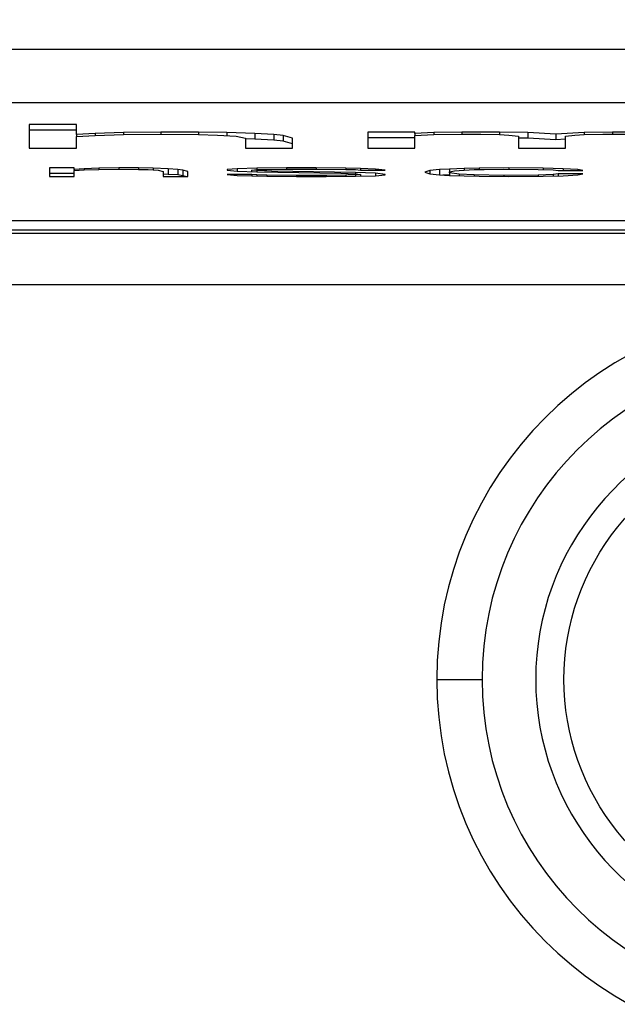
# Model space of a CAD drawing. Header units: millimetres. Extents: x 0 to 1118, y 0 to 864.
# Tile 18 of 67: x 374 to 384, y 251 to 269. Entities that reach past the tile are written whole.
import ezdxf

# ---------------------------------------------------------------- set-up
doc = ezdxf.new("R2010")
doc.units = ezdxf.units.MM
doc.layers.add('DIMENSIONS', color=140, linetype='Continuous', lineweight=25)
doc.styles.add('SLDTEXTSTYLE0', font='TXT', dxfattribs={"width": 0.75})
doc.dimstyles.new('SLDDIMSTYLE0', dxfattribs={"dimtxt": 10, "dimasz": 10, "dimexe": 0, "dimexo": 0.0625, "dimgap": 2.5, "dimtad": 0, "dimtih": 1, "dimtoh": 1, "dimdec": 1, "dimrnd": 1e-09, "dimzin": 4, "dimdsep": 46, "dimtxsty": 'SLDTEXTSTYLE0', "dimsah": 1, "dimcen": 0.09, "dimadec": 0, "dimazin": 1, "dimtfac": 1, "dimtdec": 1, "dimtofl": 0, "dimtmove": 0, "dimatfit": 3, "dimfxl": 0, "dimfrac": 2, "dimtolj": 1, "dimtzin": 12, "dimarcsym": 0})

# ---------------------------------------------------------------- blocks, each defined once
blk = doc.blocks.new('_D_10')
at = {"layer": 'DIMENSIONS'}
for p, q in [((214.505, 243.63), (214.505, 343.861)), ((560.505, 243.63), (560.505, 343.861)), ((370.88, 342.158), (367.833, 342.158)), ((367.833, 342.158), (367.833, 326.283)), ((404.13, 342.158), (407.177, 342.158)), ((407.177, 342.158), (407.177, 326.283)), ((214.505, 340.686), (362.756, 340.686)), ((560.505, 340.686), (412.253, 340.686)), ((367.833, 326.283), (370.88, 326.283)), ((407.177, 326.283), (404.13, 326.283))]:
    blk.add_line(p, q, dxfattribs=at)
for points in [[(214.505, 340.686), (224.505, 339.147), (224.505, 342.224)], [(560.505, 340.686), (550.505, 342.224), (550.505, 339.147)]]:
    blk.add_solid(points, dxfattribs=at)
at = {"layer": 'DIMENSIONS', "char_height": 10, "attachment_point": 1, "style": 'SLDTEXTSTYLE0'}
for s, insert in [('346.0', (370.88, 357.08)), ('13.62', (370.88, 339.173))]:
    blk.add_mtext(s, dxfattribs=dict(at, insert=insert))
blk = doc.blocks.new('_D_11')
at = {"layer": 'DIMENSIONS'}
for p, q in [((332.505, 243.63), (332.505, 302.903)), ((442.505, 243.63), (442.505, 302.903)), ((374.574, 301.2), (371.527, 301.2)), ((371.527, 301.2), (371.527, 285.325)), ((400.435, 301.2), (403.482, 301.2)), ((403.482, 301.2), (403.482, 285.325)), ((332.505, 299.728), (366.451, 299.728)), ((442.505, 299.728), (408.559, 299.728)), ((371.527, 285.325), (374.574, 285.325)), ((403.482, 285.325), (400.435, 285.325))]:
    blk.add_line(p, q, dxfattribs=at)
for points in [[(332.505, 299.728), (342.505, 298.19), (342.505, 301.267)], [(442.505, 299.728), (432.505, 301.267), (432.505, 298.19)]]:
    blk.add_solid(points, dxfattribs=at)
at = {"layer": 'DIMENSIONS', "char_height": 10, "attachment_point": 1, "style": 'SLDTEXTSTYLE0'}
for s, insert in [('110.0', (370.88, 316.122)), ('4.33', (374.574, 298.216))]:
    blk.add_mtext(s, dxfattribs=dict(at, insert=insert))

msp = doc.modelspace()

# ---------------------------------------------------------------- linework, layer by layer
for p, q in [((356.306, 268.003), (418.704, 268.003)), ((356.005, 267.056), (419.005, 267.056)), ((374.564, 266.668), (373.73, 266.668)), ((373.73, 266.668), (373.73, 266.249)), ((374.564, 266.49), (374.564, 266.668)), ((374.564, 266.568), (373.73, 266.568)), ((374.897, 266.508), (374.564, 266.49)), ((374.564, 266.49), (374.564, 266.454)), ((374.564, 266.454), (374.897, 266.472)), ((375.397, 266.526), (374.897, 266.508)), ((374.897, 266.508), (374.897, 266.472)), ((374.897, 266.472), (375.397, 266.49)), ((376.064, 266.535), (375.397, 266.526)), ((375.397, 266.526), (375.397, 266.49)), ((375.397, 266.49), (376.064, 266.499)), ((376.73, 266.535), (376.064, 266.535)), ((376.064, 266.535), (376.064, 266.499)), ((376.064, 266.499), (376.73, 266.49)), ((377.23, 266.526), (376.73, 266.535)), ((376.73, 266.535), (376.73, 266.49)), ((376.73, 266.49), (377.064, 266.481)), ((377.064, 266.481), (377.397, 266.463)), ((377.73, 266.508), (377.23, 266.526)), ((377.23, 266.526), (377.23, 266.472)), ((378.064, 266.49), (377.73, 266.508)), ((377.73, 266.508), (377.73, 266.408)), ((378.23, 266.472), (378.064, 266.49)), ((378.064, 266.49), (378.064, 266.39)), ((378.397, 266.428), (378.23, 266.472)), ((378.23, 266.472), (378.23, 266.372)), ((380.564, 266.535), (379.73, 266.535)), ((379.73, 266.535), (379.73, 266.249)), ((380.564, 266.508), (380.564, 266.535)), ((380.897, 266.526), (380.564, 266.508)), ((380.564, 266.508), (380.564, 266.472)), ((380.564, 266.472), (380.897, 266.49)), ((380.564, 266.249), (380.564, 266.472)), ((381.397, 266.535), (380.897, 266.526)), ((380.897, 266.526), (380.897, 266.49)), ((380.897, 266.49), (381.397, 266.499)), ((382.064, 266.535), (381.397, 266.535)), ((381.397, 266.535), (381.397, 266.499)), ((381.397, 266.499), (381.73, 266.499)), ((381.73, 266.499), (382.064, 266.49)), ((382.564, 266.526), (382.064, 266.535)), ((382.064, 266.535), (382.064, 266.49)), ((382.064, 266.49), (382.23, 266.481)), ((382.23, 266.481), (382.397, 266.463)), ((383.064, 266.499), (382.564, 266.526)), ((382.564, 266.526), (382.564, 266.426)), ((383.564, 266.526), (383.064, 266.499)), ((383.064, 266.499), (383.064, 266.399)), ((383.23, 266.463), (383.397, 266.481)), ((383.397, 266.481), (383.564, 266.49)), ((384.064, 266.535), (383.564, 266.526)), ((383.564, 266.526), (383.564, 266.49)), ((383.564, 266.49), (383.897, 266.499)), ((383.897, 266.499), (384.397, 266.499)), ((384.73, 266.535), (384.064, 266.535)), ((384.064, 266.535), (384.064, 266.499)), ((374.564, 266.249), (374.564, 266.454)), ((377.397, 266.463), (377.564, 266.428)), ((377.564, 266.428), (377.564, 266.249)), ((377.73, 266.408), (377.564, 266.414)), ((378.064, 266.39), (377.73, 266.408)), ((378.23, 266.372), (378.064, 266.39)), ((378.397, 266.328), (378.23, 266.372)), ((378.397, 266.249), (378.397, 266.428)), ((380.564, 266.435), (379.73, 266.435)), ((382.397, 266.463), (382.397, 266.249)), ((382.564, 266.426), (382.397, 266.429)), ((383.064, 266.399), (382.564, 266.426)), ((383.23, 266.408), (383.064, 266.399)), ((383.23, 266.249), (383.23, 266.463)), ((373.73, 266.249), (374.564, 266.249)), ((377.564, 266.249), (378.397, 266.249)), ((379.73, 266.249), (380.564, 266.249)), ((382.397, 266.249), (383.23, 266.249)), ((374.526, 265.898), (374.089, 265.898)), ((374.089, 265.898), (374.089, 265.748)), ((374.526, 265.798), (374.089, 265.798)), ((374.526, 265.874), (374.526, 265.898)), ((374.701, 265.884), (374.526, 265.874)), ((374.526, 265.874), (374.526, 265.856)), ((374.526, 265.856), (374.701, 265.865)), ((374.526, 265.748), (374.526, 265.856)), ((374.964, 265.893), (374.701, 265.884)), ((374.701, 265.884), (374.701, 265.865)), ((374.701, 265.865), (374.964, 265.874)), ((375.314, 265.898), (374.964, 265.893)), ((374.964, 265.893), (374.964, 265.874)), ((374.964, 265.874), (375.314, 265.879)), ((375.664, 265.898), (375.314, 265.898)), ((375.314, 265.898), (375.314, 265.879)), ((375.314, 265.879), (375.664, 265.874)), ((375.926, 265.893), (375.664, 265.898)), ((375.664, 265.898), (375.664, 265.874)), ((375.664, 265.874), (375.839, 265.87)), ((375.839, 265.87), (376.014, 265.86)), ((376.189, 265.884), (375.926, 265.893)), ((375.926, 265.893), (375.926, 265.865)), ((376.014, 265.86), (376.101, 265.837)), ((376.101, 265.837), (376.101, 265.748)), ((376.189, 265.784), (376.101, 265.787)), ((376.364, 265.874), (376.189, 265.884)), ((376.189, 265.884), (376.189, 265.784)), ((376.364, 265.774), (376.189, 265.784)), ((376.451, 265.86), (376.364, 265.874)), ((376.364, 265.874), (376.364, 265.774)), ((376.451, 265.76), (376.364, 265.774)), ((376.539, 265.837), (376.451, 265.86)), ((376.451, 265.86), (376.451, 265.76)), ((376.539, 265.748), (376.539, 265.837)), ((377.414, 265.884), (377.239, 265.87)), ((377.239, 265.87), (377.239, 265.86)), ((377.239, 265.86), (377.414, 265.842)), ((377.676, 265.785), (377.239, 265.785)), ((377.239, 265.785), (377.414, 265.767)), ((377.764, 265.893), (377.414, 265.884)), ((377.414, 265.884), (377.414, 265.842)), ((377.414, 265.842), (377.764, 265.828)), ((377.676, 265.86), (377.764, 265.87)), ((377.764, 265.851), (377.676, 265.86)), ((377.676, 265.831), (377.676, 265.86)), ((377.764, 265.776), (377.676, 265.785)), ((377.676, 265.785), (377.676, 265.757)), ((378.289, 265.898), (377.764, 265.893)), ((377.764, 265.893), (377.764, 265.87)), ((377.764, 265.87), (377.939, 265.874)), ((378.026, 265.842), (377.764, 265.851)), ((377.764, 265.851), (377.764, 265.828)), ((377.764, 265.828), (379.251, 265.804)), ((377.939, 265.771), (377.764, 265.776)), ((377.764, 265.776), (377.764, 265.756)), ((377.939, 265.874), (378.289, 265.879)), ((379.514, 265.818), (378.026, 265.842)), ((378.026, 265.842), (378.026, 265.823)), ((378.814, 265.898), (378.289, 265.898)), ((378.289, 265.898), (378.289, 265.879)), ((378.289, 265.879), (378.814, 265.879)), ((379.339, 265.893), (378.814, 265.898)), ((378.814, 265.898), (378.814, 265.879)), ((378.814, 265.879), (379.339, 265.874)), ((379.251, 265.804), (379.514, 265.795)), ((379.601, 265.888), (379.339, 265.893)), ((379.339, 265.893), (379.339, 265.874)), ((379.339, 265.874), (379.514, 265.87)), ((379.514, 265.776), (379.339, 265.771)), ((379.514, 265.87), (379.601, 265.86)), ((379.864, 265.804), (379.514, 265.818)), ((379.514, 265.818), (379.514, 265.795)), ((379.514, 265.795), (379.601, 265.785)), ((379.601, 265.785), (379.514, 265.776)), ((379.514, 265.776), (379.514, 265.753)), ((379.864, 265.879), (379.601, 265.888)), ((379.601, 265.888), (379.601, 265.86)), ((379.601, 265.86), (380.039, 265.86)), ((379.601, 265.785), (379.601, 265.755)), ((380.039, 265.86), (379.864, 265.879)), ((379.864, 265.879), (379.864, 265.86)), ((380.039, 265.785), (379.864, 265.804)), ((379.864, 265.804), (379.864, 265.762)), ((379.864, 265.762), (380.039, 265.776)), ((380.039, 265.776), (380.039, 265.785)), ((380.826, 265.851), (380.739, 265.823)), ((380.739, 265.823), (380.826, 265.795)), ((381.001, 265.87), (380.826, 265.851)), ((380.826, 265.851), (380.826, 265.795)), ((380.826, 265.795), (381.001, 265.776)), ((381.176, 265.879), (381.001, 265.87)), ((381.001, 265.87), (381.001, 265.776)), ((381.001, 265.776), (381.176, 265.767)), ((381.176, 265.779), (381.06, 265.773)), ((381.439, 265.888), (381.176, 265.879)), ((381.176, 265.879), (381.176, 265.828)), ((381.176, 265.828), (381.264, 265.846)), ((381.176, 265.814), (381.176, 265.828)), ((381.351, 265.79), (381.176, 265.814)), ((381.176, 265.814), (381.176, 265.767)), ((381.264, 265.846), (381.351, 265.856)), ((381.351, 265.856), (381.614, 265.87)), ((381.614, 265.776), (381.351, 265.79)), ((381.351, 265.79), (381.351, 265.761)), ((381.701, 265.893), (381.439, 265.888)), ((381.439, 265.888), (381.439, 265.86)), ((381.614, 265.87), (381.789, 265.874)), ((382.139, 265.767), (381.614, 265.776)), ((381.614, 265.776), (381.614, 265.754)), ((382.226, 265.898), (381.701, 265.893)), ((381.701, 265.893), (381.701, 265.872)), ((381.789, 265.874), (382.139, 265.879)), ((382.139, 265.879), (382.751, 265.874)), ((382.839, 265.893), (382.226, 265.898)), ((382.226, 265.898), (382.226, 265.878)), ((382.751, 265.874), (383.014, 265.865)), ((383.014, 265.781), (382.751, 265.771)), ((383.189, 265.884), (382.839, 265.893)), ((382.839, 265.893), (382.839, 265.871)), ((383.014, 265.865), (383.101, 265.851)), ((383.101, 265.795), (383.014, 265.781)), ((383.014, 265.781), (383.014, 265.757)), ((383.101, 265.851), (383.539, 265.851)), ((383.539, 265.795), (383.101, 265.795)), ((383.101, 265.795), (383.101, 265.76)), ((383.451, 265.87), (383.189, 265.884)), ((383.189, 265.884), (383.189, 265.851)), ((383.189, 265.762), (383.451, 265.776)), ((383.539, 265.851), (383.451, 265.87)), ((383.451, 265.87), (383.451, 265.851)), ((383.451, 265.776), (383.539, 265.795)), ((374.089, 265.748), (374.526, 265.748)), ((376.101, 265.748), (376.539, 265.748)), ((376.498, 265.748), (376.451, 265.76)), ((377.414, 265.767), (377.676, 265.757)), ((377.676, 265.757), (377.939, 265.753)), ((378.464, 265.767), (377.939, 265.771)), ((377.939, 265.771), (377.939, 265.753)), ((377.939, 265.753), (378.464, 265.748)), ((378.989, 265.767), (378.464, 265.767)), ((378.464, 265.767), (378.464, 265.748)), ((378.464, 265.748), (378.989, 265.748)), ((379.339, 265.771), (378.989, 265.767)), ((378.989, 265.767), (378.989, 265.748)), ((378.989, 265.748), (379.514, 265.753)), ((379.339, 265.771), (379.339, 265.751)), ((379.514, 265.753), (379.864, 265.762)), ((381.176, 265.767), (381.439, 265.757)), ((381.439, 265.757), (381.701, 265.753)), ((381.701, 265.753), (382.226, 265.748)), ((382.751, 265.771), (382.139, 265.767)), ((382.139, 265.767), (382.139, 265.749)), ((382.226, 265.748), (382.839, 265.753)), ((382.751, 265.771), (382.751, 265.752)), ((382.839, 265.753), (383.189, 265.762)), ((419.005, 264.963), (356.005, 264.963)), ((421.605, 264.736), (353.405, 264.736)), ((356.005, 264.803), (419.005, 264.803)), ((512.377, 263.827), (262.634, 263.827)), ((380.952, 256.84), (381.755, 256.84))]:
    msp.add_line(p, q)
for radius, start, end in [(6.553, 0, 180), (5.75, 0, 180), (4.8, 101.0397, 180), (6.553, 180, 0), (5.75, 180, 0), (4.8, 180, 258.9603)]:
    msp.add_arc((387.505, 256.84), radius, start, end)
msp.add_open_spline([(386.605, 252.635), (385.643, 252.841), (384.78, 253.371), (383.542, 254.901), (383.205, 255.856), (383.205, 257.824), (383.542, 258.778), (384.78, 260.309), (385.643, 260.838), (386.605, 261.044)], degree=3, knots=[0, 0, 0, 0, 0.25, 0.25, 0.5, 0.5, 0.75, 0.75, 1, 1, 1, 1])

# ---------------------------------------------------------------- dimensions: what is measured, and where the dimension line sits
at = {"layer": 'DIMENSIONS'}
for base, p1, p2, picture, middle in [((560.505, 340.686), (214.505, 242.36), (560.505, 242.36), '_D_10', (387.505, 340.686)), ((442.505, 299.728), (332.505, 242.36), (442.505, 242.36), '_D_11', (387.505, 299.728))]:
    dim = msp.add_linear_dim(base=base, p1=p1, p2=p2, dimstyle='SLDDIMSTYLE0', dxfattribs=at)
    dim.commit()
    dim.dimension.update_dxf_attribs({"geometry": picture, "text_midpoint": middle, "dimtype": 160})

doc.saveas('drawing.dxf')
